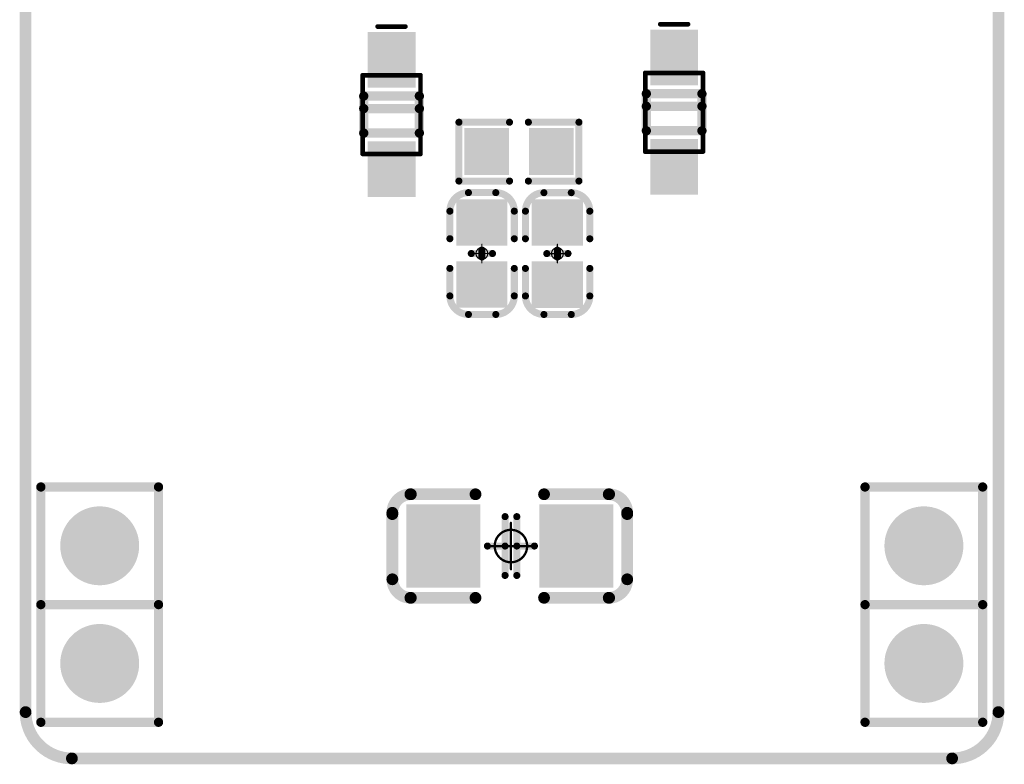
# Model space of a CAD drawing. Header units: millimetres. Extents: x 147.2 to 171.6, y 52.1 to 124.3.
# Tile 1 of 9: x 148.8 to 170, y 52.1 to 68.2. Entities that reach past the tile are written whole.
import ezdxf

# ---------------------------------------------------------------- set-up
doc = ezdxf.new("R2010")
doc.units = ezdxf.units.MM
for name, color, linetype in [('BottomLayer', 5, 'Continuous'), ('BottomOverlay', 54, 'Continuous'), ('BottomPaste', 16, 'Continuous'), ('BottomSolder', 6, 'Continuous'), ('KeepOutLayer', 6, 'Continuous'), ('Mechanical13', 56, 'Continuous'), ('Mechanical15', 56, 'Continuous'), ('MidLayer1', 16, 'Continuous'), ('MidLayer2', 76, 'Continuous'), ('MidLayer3', 90, 'Continuous'), ('MidLayer4', 156, 'Continuous'), ('MultiLayer', 9, 'Continuous'), ('PadHoleLayer', 156, 'Continuous'), ('TopLayer', 1, 'Continuous'), ('TopSolder', 216, 'Continuous')]:
    doc.layers.add(name, color=color, linetype=linetype)

# ---------------------------------------------------------------- blocks, each defined once
blk = doc.blocks.new('SIP2_B_2')
at = {"layer": 'BottomLayer', "const_width": 0.75}
for points in [[(-0.375, 0, 1), (0.375, 0, 1)], [(2.165, 0, 1), (2.915, 0, 1)]]:
    blk.add_lwpolyline(points, format="xyb", close=True, dxfattribs=at)
at = {"layer": 'BottomOverlay', "const_width": 0.2}
for points in [[(-1.27, 1.27), (-1.27, -1.27)], [(-1.27, 1.27), (3.81, 1.27)], [(1.27, 1.27), (1.27, -1.27)], [(3.81, 1.27), (3.81, -1.27)], [(-1.27, -1.27), (3.81, -1.27)]]:
    blk.add_lwpolyline(points, dxfattribs=at)
at = {"layer": 'BottomOverlay', "const_width": 0.1}
for points in [[(-1.32, 1.27, 1), (-1.22, 1.27, 1)], [(-1.32, 1.27, 1), (-1.22, 1.27, 1)], [(1.22, 1.27, 1), (1.32, 1.27, 1)], [(3.76, 1.27, 1), (3.86, 1.27, 1)], [(3.76, 1.27, 1), (3.86, 1.27, 1)], [(-1.32, -1.27, 1), (-1.22, -1.27, 1)], [(-1.32, -1.27, 1), (-1.22, -1.27, 1)], [(1.22, -1.27, 1), (1.32, -1.27, 1)], [(3.76, -1.27, 1), (3.86, -1.27, 1)], [(3.76, -1.27, 1), (3.86, -1.27, 1)]]:
    blk.add_lwpolyline(points, format="xyb", close=True, dxfattribs=at)
at = {"layer": 'BottomSolder', "const_width": 0.852}
for points in [[(-0.426, 0, 1), (0.426, 0, 1)], [(2.114, 0, 1), (2.966, 0, 1)]]:
    blk.add_lwpolyline(points, format="xyb", close=True, dxfattribs=at)
at = {"layer": 'MidLayer1', "const_width": 0.75}
for points in [[(-0.375, 0, 1), (0.375, 0, 1)], [(2.165, 0, 1), (2.915, 0, 1)]]:
    blk.add_lwpolyline(points, format="xyb", close=True, dxfattribs=at)
at = {"layer": 'MidLayer2', "const_width": 0.75}
for points in [[(-0.375, 0, 1), (0.375, 0, 1)], [(2.165, 0, 1), (2.915, 0, 1)]]:
    blk.add_lwpolyline(points, format="xyb", close=True, dxfattribs=at)
at = {"layer": 'MidLayer3', "const_width": 0.75}
for points in [[(-0.375, 0, 1), (0.375, 0, 1)], [(2.165, 0, 1), (2.915, 0, 1)]]:
    blk.add_lwpolyline(points, format="xyb", close=True, dxfattribs=at)
at = {"layer": 'MidLayer4', "const_width": 0.75}
for points in [[(-0.375, 0, 1), (0.375, 0, 1)], [(2.165, 0, 1), (2.915, 0, 1)]]:
    blk.add_lwpolyline(points, format="xyb", close=True, dxfattribs=at)
at = {"layer": 'MultiLayer', "const_width": 0.75}
for points in [[(-0.375, 0, 1), (0.375, 0, 1)], [(2.165, 0, 1), (2.915, 0, 1)]]:
    blk.add_lwpolyline(points, format="xyb", close=True, dxfattribs=at)
at = {"layer": 'PadHoleLayer', "const_width": 0.445}
for points in [[(-0.222, 0, 1), (0.222, 0, 1)], [(2.318, 0, 1), (2.762, 0, 1)]]:
    blk.add_lwpolyline(points, format="xyb", close=True, dxfattribs=at)
at = {"layer": 'TopLayer', "const_width": 0.75}
for points in [[(-0.375, 0, 1), (0.375, 0, 1)], [(2.165, 0, 1), (2.915, 0, 1)]]:
    blk.add_lwpolyline(points, format="xyb", close=True, dxfattribs=at)
at = {"layer": 'TopSolder', "const_width": 0.852}
for points in [[(-0.426, 0, 1), (0.426, 0, 1)], [(2.114, 0, 1), (2.966, 0, 1)]]:
    blk.add_lwpolyline(points, format="xyb", close=True, dxfattribs=at)
blk = doc.blocks.new('SIP2_B_3')
at = {"layer": 'BottomLayer', "const_width": 0.75}
for points in [[(-0.375, 0, 1), (0.375, 0, 1)], [(2.165, 0, 1), (2.915, 0, 1)]]:
    blk.add_lwpolyline(points, format="xyb", close=True, dxfattribs=at)
at = {"layer": 'BottomOverlay', "const_width": 0.2}
for points in [[(-1.27, 1.27), (-1.27, -1.27)], [(-1.27, 1.27), (3.81, 1.27)], [(1.27, 1.27), (1.27, -1.27)], [(3.81, 1.27), (3.81, -1.27)], [(-1.27, -1.27), (3.81, -1.27)]]:
    blk.add_lwpolyline(points, dxfattribs=at)
at = {"layer": 'BottomOverlay', "const_width": 0.1}
for points in [[(-1.32, 1.27, 1), (-1.22, 1.27, 1)], [(-1.32, 1.27, 1), (-1.22, 1.27, 1)], [(1.22, 1.27, 1), (1.32, 1.27, 1)], [(3.76, 1.27, 1), (3.86, 1.27, 1)], [(3.76, 1.27, 1), (3.86, 1.27, 1)], [(-1.32, -1.27, 1), (-1.22, -1.27, 1)], [(-1.32, -1.27, 1), (-1.22, -1.27, 1)], [(1.22, -1.27, 1), (1.32, -1.27, 1)], [(3.76, -1.27, 1), (3.86, -1.27, 1)], [(3.76, -1.27, 1), (3.86, -1.27, 1)]]:
    blk.add_lwpolyline(points, format="xyb", close=True, dxfattribs=at)
at = {"layer": 'BottomSolder', "const_width": 0.852}
for points in [[(-0.426, 0, 1), (0.426, 0, 1)], [(2.114, 0, 1), (2.966, 0, 1)]]:
    blk.add_lwpolyline(points, format="xyb", close=True, dxfattribs=at)
at = {"layer": 'MidLayer1', "const_width": 0.75}
for points in [[(-0.375, 0, 1), (0.375, 0, 1)], [(2.165, 0, 1), (2.915, 0, 1)]]:
    blk.add_lwpolyline(points, format="xyb", close=True, dxfattribs=at)
at = {"layer": 'MidLayer2', "const_width": 0.75}
for points in [[(-0.375, 0, 1), (0.375, 0, 1)], [(2.165, 0, 1), (2.915, 0, 1)]]:
    blk.add_lwpolyline(points, format="xyb", close=True, dxfattribs=at)
at = {"layer": 'MidLayer3', "const_width": 0.75}
for points in [[(-0.375, 0, 1), (0.375, 0, 1)], [(2.165, 0, 1), (2.915, 0, 1)]]:
    blk.add_lwpolyline(points, format="xyb", close=True, dxfattribs=at)
at = {"layer": 'MidLayer4', "const_width": 0.75}
for points in [[(-0.375, 0, 1), (0.375, 0, 1)], [(2.165, 0, 1), (2.915, 0, 1)]]:
    blk.add_lwpolyline(points, format="xyb", close=True, dxfattribs=at)
at = {"layer": 'MultiLayer', "const_width": 0.75}
for points in [[(-0.375, 0, 1), (0.375, 0, 1)], [(2.165, 0, 1), (2.915, 0, 1)]]:
    blk.add_lwpolyline(points, format="xyb", close=True, dxfattribs=at)
at = {"layer": 'PadHoleLayer', "const_width": 0.45}
for points in [[(-0.225, 0, 1), (0.225, 0, 1)], [(2.315, 0, 1), (2.765, 0, 1)]]:
    blk.add_lwpolyline(points, format="xyb", close=True, dxfattribs=at)
at = {"layer": 'TopLayer', "const_width": 0.75}
for points in [[(-0.375, 0, 1), (0.375, 0, 1)], [(2.165, 0, 1), (2.915, 0, 1)]]:
    blk.add_lwpolyline(points, format="xyb", close=True, dxfattribs=at)
at = {"layer": 'TopSolder', "const_width": 0.852}
for points in [[(-0.426, 0, 1), (0.426, 0, 1)], [(2.114, 0, 1), (2.966, 0, 1)]]:
    blk.add_lwpolyline(points, format="xyb", close=True, dxfattribs=at)
blk = doc.blocks.new('C0603_B_8')
at = {"layer": 'BottomLayer'}
for points in [[(-1.07, -0.45), (-0.27, -0.45), (-1.07, 0.45), (-0.27, 0.45)], [(0.27, -0.45), (1.07, -0.45), (0.27, 0.45), (1.07, 0.45)]]:
    blk.add_solid(points, dxfattribs=at)
at = {"layer": 'BottomOverlay', "const_width": 0.152}
for points in [[(-1.315, 0.29, -0.414213), (-0.915, 0.69)], [(0.915, 0.69, -0.414213), (1.315, 0.29)], [(-0.915, -0.7, -0.414213), (-1.315, -0.3)], [(1.315, -0.3, -0.414213), (0.915, -0.7)]]:
    blk.add_lwpolyline(points, format="xyb", dxfattribs=at)
for points in [[(-0.32, 0.69), (-0.915, 0.69)], [(0.915, 0.69), (0.32, 0.69)], [(-1.315, -0.3), (-1.315, 0.29)], [(0, -0.229), (0, 0.229)], [(1.315, -0.3), (1.315, 0.29)], [(0, 0), (-0.076, 0)], [(0.076, 0), (0, 0)], [(-0.32, -0.7), (-0.915, -0.7)], [(0.915, -0.7), (0.32, -0.7)]]:
    blk.add_lwpolyline(points, dxfattribs=at)
at = {"layer": 'BottomOverlay'}
for points, const_width in [([(-0.953, 0.69, 1), (-0.877, 0.69, 1)], 0.076), ([(-0.953, 0.69, 1), (-0.877, 0.69, 1)], 0.076), ([(-0.358, 0.69, 1), (-0.282, 0.69, 1)], 0.076), ([(0.282, 0.69, 1), (0.358, 0.69, 1)], 0.076), ([(0.877, 0.69, 1), (0.953, 0.69, 1)], 0.076), ([(0.877, 0.69, 1), (0.953, 0.69, 1)], 0.076), ([(-1.353, 0.29, 1), (-1.277, 0.29, 1)], 0.076), ([(-1.353, 0.29, 1), (-1.277, 0.29, 1)], 0.076), ([(-0.038, 0.229, 1), (0.038, 0.229, 1)], 0.0762), ([(1.277, 0.29, 1), (1.353, 0.29, 1)], 0.076), ([(1.277, 0.29, 1), (1.353, 0.29, 1)], 0.076), ([(-0.114, 0, 1), (-0.038, 0, 1)], 0.0762), ([(-0.038, 0, 1), (0.038, 0, 1)], 0.0762), ([(-0.038, 0, 1), (0.038, 0, 1)], 0.0762), ([(0.038, 0, 1), (0.114, 0, 1)], 0.0762), ([(-0.038, -0.229, 1), (0.038, -0.229, 1)], 0.0762), ([(-1.353, -0.3, 1), (-1.277, -0.3, 1)], 0.076), ([(-1.353, -0.3, 1), (-1.277, -0.3, 1)], 0.076), ([(1.277, -0.3, 1), (1.353, -0.3, 1)], 0.076), ([(1.277, -0.3, 1), (1.353, -0.3, 1)], 0.076), ([(-0.953, -0.7, 1), (-0.877, -0.7, 1)], 0.076), ([(-0.953, -0.7, 1), (-0.877, -0.7, 1)], 0.076), ([(-0.358, -0.7, 1), (-0.282, -0.7, 1)], 0.076), ([(0.282, -0.7, 1), (0.358, -0.7, 1)], 0.076), ([(0.877, -0.7, 1), (0.953, -0.7, 1)], 0.076), ([(0.877, -0.7, 1), (0.953, -0.7, 1)], 0.076)]:
    blk.add_lwpolyline(points, format="xyb", close=True, dxfattribs=dict(at, const_width=const_width))
at = {"layer": 'BottomPaste'}
for points in [[(-1.07, -0.45), (-0.27, -0.45), (-1.07, 0.45), (-0.27, 0.45)], [(0.27, -0.45), (1.07, -0.45), (0.27, 0.45), (1.07, 0.45)]]:
    blk.add_solid(points, dxfattribs=at)
at = {"layer": 'BottomSolder'}
for points in [[(-1.172, -0.552), (-0.168, -0.552), (-1.172, 0.552), (-0.168, 0.552)], [(0.168, -0.552), (1.172, -0.552), (0.168, 0.552), (1.172, 0.552)]]:
    blk.add_solid(points, dxfattribs=at)
at = {"layer": 'Mechanical15', "const_width": 0.0254}
for points in [[(0, -0.2), (0, 0.2)], [(0.2, 0), (-0.2, 0)]]:
    blk.add_lwpolyline(points, dxfattribs=at)
at = {"layer": 'Mechanical15'}
for points, const_width in [([(-0.006, 0.2, 1), (0.006, 0.2, 1)], 0.0127), ([(-0.206, 0, 1), (-0.194, 0, 1)], 0.0127), ([(0.127, 0, 1), (-0.127, 0, 1)], 0.0254), ([(-0.133, 0, 1), (-0.121, 0, 1)], 0.0127), ([(0.121, 0, 1), (0.133, 0, 1)], 0.0127), ([(0.194, 0, 1), (0.206, 0, 1)], 0.0127), ([(-0.006, -0.2, 1), (0.006, -0.2, 1)], 0.0127)]:
    blk.add_lwpolyline(points, format="xyb", close=True, dxfattribs=dict(at, const_width=const_width))
blk = doc.blocks.new('C0603_B_9')
at = {"layer": 'BottomLayer'}
for points in [[(-1.07, -0.45), (-0.27, -0.45), (-1.07, 0.45), (-0.27, 0.45)], [(0.27, -0.45), (1.07, -0.45), (0.27, 0.45), (1.07, 0.45)]]:
    blk.add_solid(points, dxfattribs=at)
at = {"layer": 'BottomOverlay', "const_width": 0.152}
for points in [[(-1.315, 0.29, -0.414213), (-0.915, 0.69)], [(0.915, 0.69, -0.414213), (1.315, 0.29)], [(-0.915, -0.7, -0.414213), (-1.315, -0.3)], [(1.315, -0.3, -0.414213), (0.915, -0.7)]]:
    blk.add_lwpolyline(points, format="xyb", dxfattribs=at)
for points in [[(-0.32, 0.69), (-0.915, 0.69)], [(0.915, 0.69), (0.32, 0.69)], [(-1.315, -0.3), (-1.315, 0.29)], [(0, -0.229), (0, 0.229)], [(1.315, -0.3), (1.315, 0.29)], [(0, 0), (-0.076, 0)], [(0.076, 0), (0, 0)], [(-0.32, -0.7), (-0.915, -0.7)], [(0.915, -0.7), (0.32, -0.7)]]:
    blk.add_lwpolyline(points, dxfattribs=at)
at = {"layer": 'BottomOverlay'}
for points, const_width in [([(-0.953, 0.69, 1), (-0.877, 0.69, 1)], 0.076), ([(-0.953, 0.69, 1), (-0.877, 0.69, 1)], 0.076), ([(-0.358, 0.69, 1), (-0.282, 0.69, 1)], 0.076), ([(0.282, 0.69, 1), (0.358, 0.69, 1)], 0.076), ([(0.877, 0.69, 1), (0.953, 0.69, 1)], 0.076), ([(0.877, 0.69, 1), (0.953, 0.69, 1)], 0.076), ([(-1.353, 0.29, 1), (-1.277, 0.29, 1)], 0.076), ([(-1.353, 0.29, 1), (-1.277, 0.29, 1)], 0.076), ([(-0.038, 0.229, 1), (0.038, 0.229, 1)], 0.0762), ([(1.277, 0.29, 1), (1.353, 0.29, 1)], 0.076), ([(1.277, 0.29, 1), (1.353, 0.29, 1)], 0.076), ([(-0.114, 0, 1), (-0.038, 0, 1)], 0.0762), ([(-0.038, 0, 1), (0.038, 0, 1)], 0.0762), ([(-0.038, 0, 1), (0.038, 0, 1)], 0.0762), ([(0.038, 0, 1), (0.114, 0, 1)], 0.0762), ([(-0.038, -0.229, 1), (0.038, -0.229, 1)], 0.0762), ([(-1.353, -0.3, 1), (-1.277, -0.3, 1)], 0.076), ([(-1.353, -0.3, 1), (-1.277, -0.3, 1)], 0.076), ([(1.277, -0.3, 1), (1.353, -0.3, 1)], 0.076), ([(1.277, -0.3, 1), (1.353, -0.3, 1)], 0.076), ([(-0.953, -0.7, 1), (-0.877, -0.7, 1)], 0.076), ([(-0.953, -0.7, 1), (-0.877, -0.7, 1)], 0.076), ([(-0.358, -0.7, 1), (-0.282, -0.7, 1)], 0.076), ([(0.282, -0.7, 1), (0.358, -0.7, 1)], 0.076), ([(0.877, -0.7, 1), (0.953, -0.7, 1)], 0.076), ([(0.877, -0.7, 1), (0.953, -0.7, 1)], 0.076)]:
    blk.add_lwpolyline(points, format="xyb", close=True, dxfattribs=dict(at, const_width=const_width))
at = {"layer": 'BottomPaste'}
for points in [[(-1.07, -0.45), (-0.27, -0.45), (-1.07, 0.45), (-0.27, 0.45)], [(0.27, -0.45), (1.07, -0.45), (0.27, 0.45), (1.07, 0.45)]]:
    blk.add_solid(points, dxfattribs=at)
at = {"layer": 'BottomSolder'}
for points in [[(-1.172, -0.552), (-0.168, -0.552), (-1.172, 0.552), (-0.168, 0.552)], [(0.168, -0.552), (1.172, -0.552), (0.168, 0.552), (1.172, 0.552)]]:
    blk.add_solid(points, dxfattribs=at)
at = {"layer": 'Mechanical15', "const_width": 0.0254}
for points in [[(0, -0.2), (0, 0.2)], [(0.2, 0), (-0.2, 0)]]:
    blk.add_lwpolyline(points, dxfattribs=at)
at = {"layer": 'Mechanical15'}
for points, const_width in [([(-0.006, 0.2, 1), (0.006, 0.2, 1)], 0.0127), ([(-0.206, 0, 1), (-0.194, 0, 1)], 0.0127), ([(0.127, 0, 1), (-0.127, 0, 1)], 0.0254), ([(-0.133, 0, 1), (-0.121, 0, 1)], 0.0127), ([(0.121, 0, 1), (0.133, 0, 1)], 0.0127), ([(0.194, 0, 1), (0.206, 0, 1)], 0.0127), ([(-0.006, -0.2, 1), (0.006, -0.2, 1)], 0.0127)]:
    blk.add_lwpolyline(points, format="xyb", close=True, dxfattribs=dict(at, const_width=const_width))
blk = doc.blocks.new('C1206_B_10')
at = {"layer": 'BottomLayer'}
for points in [[(-2.108, -0.8), (-0.711, -0.8), (-2.108, 0.8), (-0.711, 0.8)], [(0.761, -0.8), (2.158, -0.8), (0.761, 0.8), (2.158, 0.8)]]:
    blk.add_solid(points, dxfattribs=at)
at = {"layer": 'BottomOverlay', "const_width": 0.254}
for points in [[(-2.51, 0.718, -0.414214), (-2.11, 1.118)], [(2.16, 1.118, -0.414214), (2.56, 0.718)], [(-2.11, -1.118, -0.414214), (-2.51, -0.718)], [(2.56, -0.718, -0.414214), (2.16, -1.118)]]:
    blk.add_lwpolyline(points, format="xyb", dxfattribs=at)
at = {"layer": 'BottomOverlay'}
for points, const_width in [([(-0.715, 1.118), (-2.12, 1.118)], 0.254), ([(2.17, 1.118), (0.765, 1.118)], 0.254), ([(-2.51, 0.718), (-2.51, -0.69)], 0.254), ([(-0.127, 0.635), (-0.127, -0.635)], 0.152), ([(0.127, 0.635), (0.127, -0.635)], 0.152), ([(2.56, 0.718), (2.56, -0.69)], 0.254), ([(-0.127, 0), (-0.508, 0)], 0.152), ([(0.508, 0), (0.127, 0)], 0.152), ([(-0.715, -1.118), (-2.12, -1.118)], 0.254), ([(2.17, -1.118), (0.765, -1.118)], 0.254)]:
    blk.add_lwpolyline(points, dxfattribs=dict(at, const_width=const_width))
for points, const_width in [([(-2.184, 1.118, 1), (-2.057, 1.118, 1)], 0.127), ([(-2.174, 1.118, 1), (-2.047, 1.118, 1)], 0.127), ([(-0.778, 1.118, 1), (-0.651, 1.118, 1)], 0.127), ([(0.701, 1.118, 1), (0.828, 1.118, 1)], 0.127), ([(2.097, 1.118, 1), (2.224, 1.118, 1)], 0.127), ([(2.107, 1.118, 1), (2.234, 1.118, 1)], 0.127), ([(-2.574, 0.718, 1), (-2.447, 0.718, 1)], 0.127), ([(-2.574, 0.718, 1), (-2.447, 0.718, 1)], 0.127), ([(-0.165, 0.635, 1), (-0.089, 0.635, 1)], 0.0762), ([(0.089, 0.635, 1), (0.165, 0.635, 1)], 0.0762), ([(2.496, 0.718, 1), (2.623, 0.718, 1)], 0.127), ([(2.496, 0.718, 1), (2.623, 0.718, 1)], 0.127), ([(-0.546, 0, 1), (-0.47, 0, 1)], 0.0762), ([(-0.165, 0, 1), (-0.089, 0, 1)], 0.0762), ([(0.089, 0, 1), (0.165, 0, 1)], 0.0762), ([(0.47, 0, 1), (0.546, 0, 1)], 0.0762), ([(-2.574, -0.69, 1), (-2.447, -0.69, 1)], 0.127), ([(-2.574, -0.718, 1), (-2.447, -0.718, 1)], 0.127), ([(-0.165, -0.635, 1), (-0.089, -0.635, 1)], 0.0762), ([(0.089, -0.635, 1), (0.165, -0.635, 1)], 0.0762), ([(2.496, -0.69, 1), (2.623, -0.69, 1)], 0.127), ([(2.496, -0.718, 1), (2.623, -0.718, 1)], 0.127), ([(-2.184, -1.118, 1), (-2.057, -1.118, 1)], 0.127), ([(-2.174, -1.118, 1), (-2.047, -1.118, 1)], 0.127), ([(-0.778, -1.118, 1), (-0.651, -1.118, 1)], 0.127), ([(0.701, -1.118, 1), (0.828, -1.118, 1)], 0.127), ([(2.097, -1.118, 1), (2.224, -1.118, 1)], 0.127), ([(2.107, -1.118, 1), (2.234, -1.118, 1)], 0.127)]:
    blk.add_lwpolyline(points, format="xyb", close=True, dxfattribs=dict(at, const_width=const_width))
at = {"layer": 'BottomPaste'}
for points in [[(-2.108, -0.8), (-0.711, -0.8), (-2.108, 0.8), (-0.711, 0.8)], [(0.761, -0.8), (2.158, -0.8), (0.761, 0.8), (2.158, 0.8)]]:
    blk.add_solid(points, dxfattribs=at)
at = {"layer": 'BottomSolder'}
for points in [[(-2.21, -0.902), (-0.61, -0.902), (-2.21, 0.902), (-0.61, 0.902)], [(0.66, -0.902), (2.26, -0.902), (0.66, 0.902), (2.26, 0.902)]]:
    blk.add_solid(points, dxfattribs=at)
at = {"layer": 'Mechanical15', "const_width": 0.05}
for points in [[(0, 0.5), (0, -0.5)], [(0.5, 0), (-0.5, 0)]]:
    blk.add_lwpolyline(points, dxfattribs=at)
at = {"layer": 'Mechanical15'}
for points, const_width in [([(-0.012, 0.5, 1), (0.012, 0.5, 1)], 0.025), ([(0.35, 0, 1), (-0.35, 0, 1)], 0.05), ([(-0.512, 0, 1), (-0.487, 0, 1)], 0.025), ([(-0.362, 0, 1), (-0.337, 0, 1)], 0.025), ([(0.337, 0, 1), (0.362, 0, 1)], 0.025), ([(0.487, 0, 1), (0.512, 0, 1)], 0.025), ([(-0.012, -0.5, 1), (0.012, -0.5, 1)], 0.025)]:
    blk.add_lwpolyline(points, format="xyb", close=True, dxfattribs=dict(at, const_width=const_width))
blk = doc.blocks.new('SOD_323_B_16')
at = {"layer": 'BottomLayer'}
for points in [[(-1.68, -0.415), (-0.68, -0.415), (-1.68, 0.415), (-0.68, 0.415)], [(0.68, -0.415), (1.68, -0.415), (0.68, 0.415), (1.68, 0.415)]]:
    blk.add_solid(points, dxfattribs=at)
at = {"layer": 'BottomOverlay'}
for points, const_width in [([(0.4, 0.6), (-0.4, 0.6)], 0.2), ([(-0.4, -0.6), (-0.4, 0.6)], 0.2), ([(-0.13, -0.6), (-0.13, 0.6)], 0.2), ([(0.4, -0.6), (0.4, 0.6)], 0.2), ([(-1.9, -0.3), (-1.9, 0.3)], 0.1), ([(0.4, -0.6), (-0.4, -0.6)], 0.2)]:
    blk.add_lwpolyline(points, dxfattribs=dict(at, const_width=const_width))
for points, const_width in [([(-0.45, 0.6, 1), (-0.35, 0.6, 1)], 0.1), ([(-0.45, 0.6, 1), (-0.35, 0.6, 1)], 0.1), ([(-0.18, 0.6, 1), (-0.08, 0.6, 1)], 0.1), ([(0.35, 0.6, 1), (0.45, 0.6, 1)], 0.1), ([(0.35, 0.6, 1), (0.45, 0.6, 1)], 0.1), ([(-1.925, 0.3, 1), (-1.875, 0.3, 1)], 0.05), ([(-1.925, -0.3, 1), (-1.875, -0.3, 1)], 0.05), ([(-0.45, -0.6, 1), (-0.35, -0.6, 1)], 0.1), ([(-0.45, -0.6, 1), (-0.35, -0.6, 1)], 0.1), ([(-0.18, -0.6, 1), (-0.08, -0.6, 1)], 0.1), ([(0.35, -0.6, 1), (0.45, -0.6, 1)], 0.1), ([(0.35, -0.6, 1), (0.45, -0.6, 1)], 0.1)]:
    blk.add_lwpolyline(points, format="xyb", close=True, dxfattribs=dict(at, const_width=const_width))
at = {"layer": 'BottomPaste'}
for points in [[(-1.68, -0.415), (-0.68, -0.415), (-1.68, 0.415), (-0.68, 0.415)], [(0.68, -0.415), (1.68, -0.415), (0.68, 0.415), (1.68, 0.415)]]:
    blk.add_solid(points, dxfattribs=at)
at = {"layer": 'BottomSolder'}
for points in [[(-1.782, -0.517), (-0.578, -0.517), (-1.782, 0.517), (-0.578, 0.517)], [(0.578, -0.517), (1.782, -0.517), (0.578, 0.517), (1.782, 0.517)]]:
    blk.add_solid(points, dxfattribs=at)
at = {"layer": 'Mechanical13', "const_width": 0.1}
for points in [[(-0.85, -0.625), (-0.85, 0.625)], [(0.85, 0.625), (-0.85, 0.625)], [(0.85, -0.625), (0.85, 0.625)], [(0.85, -0.625), (-0.85, -0.625)]]:
    blk.add_lwpolyline(points, dxfattribs=at)
at = {"layer": 'Mechanical13', "const_width": 0.05}
for points in [[(-0.875, 0.625, 1), (-0.825, 0.625, 1)], [(-0.875, 0.625, 1), (-0.825, 0.625, 1)], [(0.825, 0.625, 1), (0.875, 0.625, 1)], [(0.825, 0.625, 1), (0.875, 0.625, 1)], [(-0.875, -0.625, 1), (-0.825, -0.625, 1)], [(-0.875, -0.625, 1), (-0.825, -0.625, 1)], [(0.825, -0.625, 1), (0.875, -0.625, 1)], [(0.825, -0.625, 1), (0.875, -0.625, 1)]]:
    blk.add_lwpolyline(points, format="xyb", close=True, dxfattribs=at)
blk = doc.blocks.new('SOD_323_B_17')
at = {"layer": 'BottomLayer'}
for points in [[(-1.68, -0.415), (-0.68, -0.415), (-1.68, 0.415), (-0.68, 0.415)], [(0.68, -0.415), (1.68, -0.415), (0.68, 0.415), (1.68, 0.415)]]:
    blk.add_solid(points, dxfattribs=at)
at = {"layer": 'BottomOverlay'}
for points, const_width in [([(0.4, 0.6), (-0.4, 0.6)], 0.2), ([(-0.4, -0.6), (-0.4, 0.6)], 0.2), ([(-0.13, -0.6), (-0.13, 0.6)], 0.2), ([(0.4, -0.6), (0.4, 0.6)], 0.2), ([(-1.9, -0.3), (-1.9, 0.3)], 0.1), ([(0.4, -0.6), (-0.4, -0.6)], 0.2)]:
    blk.add_lwpolyline(points, dxfattribs=dict(at, const_width=const_width))
for points, const_width in [([(-0.45, 0.6, 1), (-0.35, 0.6, 1)], 0.1), ([(-0.45, 0.6, 1), (-0.35, 0.6, 1)], 0.1), ([(-0.18, 0.6, 1), (-0.08, 0.6, 1)], 0.1), ([(0.35, 0.6, 1), (0.45, 0.6, 1)], 0.1), ([(0.35, 0.6, 1), (0.45, 0.6, 1)], 0.1), ([(-1.925, 0.3, 1), (-1.875, 0.3, 1)], 0.05), ([(-1.925, -0.3, 1), (-1.875, -0.3, 1)], 0.05), ([(-0.45, -0.6, 1), (-0.35, -0.6, 1)], 0.1), ([(-0.45, -0.6, 1), (-0.35, -0.6, 1)], 0.1), ([(-0.18, -0.6, 1), (-0.08, -0.6, 1)], 0.1), ([(0.35, -0.6, 1), (0.45, -0.6, 1)], 0.1), ([(0.35, -0.6, 1), (0.45, -0.6, 1)], 0.1)]:
    blk.add_lwpolyline(points, format="xyb", close=True, dxfattribs=dict(at, const_width=const_width))
at = {"layer": 'BottomPaste'}
for points in [[(-1.68, -0.415), (-0.68, -0.415), (-1.68, 0.415), (-0.68, 0.415)], [(0.68, -0.415), (1.68, -0.415), (0.68, 0.415), (1.68, 0.415)]]:
    blk.add_solid(points, dxfattribs=at)
at = {"layer": 'BottomSolder'}
for points in [[(-1.782, -0.517), (-0.578, -0.517), (-1.782, 0.517), (-0.578, 0.517)], [(0.578, -0.517), (1.782, -0.517), (0.578, 0.517), (1.782, 0.517)]]:
    blk.add_solid(points, dxfattribs=at)
at = {"layer": 'Mechanical13', "const_width": 0.1}
for points in [[(-0.85, -0.625), (-0.85, 0.625)], [(0.85, 0.625), (-0.85, 0.625)], [(0.85, -0.625), (0.85, 0.625)], [(0.85, -0.625), (-0.85, -0.625)]]:
    blk.add_lwpolyline(points, dxfattribs=at)
at = {"layer": 'Mechanical13', "const_width": 0.05}
for points in [[(-0.875, 0.625, 1), (-0.825, 0.625, 1)], [(-0.875, 0.625, 1), (-0.825, 0.625, 1)], [(0.825, 0.625, 1), (0.875, 0.625, 1)], [(0.825, 0.625, 1), (0.875, 0.625, 1)], [(-0.875, -0.625, 1), (-0.825, -0.625, 1)], [(-0.875, -0.625, 1), (-0.825, -0.625, 1)], [(0.825, -0.625, 1), (0.875, -0.625, 1)], [(0.825, -0.625, 1), (0.875, -0.625, 1)]]:
    blk.add_lwpolyline(points, format="xyb", close=True, dxfattribs=at)
blk = doc.blocks.new('0603_B_28')
at = {"layer": 'BottomLayer'}
for points in [[(-1.0795, -0.4064), (-0.3175, -0.4064), (-1.0795, 0.4064), (-0.3175, 0.4064)], [(0.3175, -0.4064), (1.0795, -0.4064), (0.3175, 0.4064), (1.0795, 0.4064)]]:
    blk.add_solid(points, dxfattribs=at)
at = {"layer": 'BottomOverlay', "const_width": 0.1524}
for points in [[(-1.2954, 0.635), (-1.2954, -0.635)], [(-0.2032, 0.635), (-1.2954, 0.635)], [(1.2954, 0.635), (0.2032, 0.635)], [(1.2954, 0.635), (1.2954, -0.635)], [(-0.2032, -0.635), (-1.2954, -0.635)], [(1.2954, -0.635), (0.2032, -0.635)]]:
    blk.add_lwpolyline(points, dxfattribs=at)
at = {"layer": 'BottomOverlay', "const_width": 0.0762}
for points in [[(-1.3335, 0.635, 1), (-1.2573, 0.635, 1)], [(-1.3335, 0.635, 1), (-1.2573, 0.635, 1)], [(-0.2413, 0.635, 1), (-0.1651, 0.635, 1)], [(0.1651, 0.635, 1), (0.2413, 0.635, 1)], [(1.2573, 0.635, 1), (1.3335, 0.635, 1)], [(1.2573, 0.635, 1), (1.3335, 0.635, 1)], [(-1.3335, -0.635, 1), (-1.2573, -0.635, 1)], [(-1.3335, -0.635, 1), (-1.2573, -0.635, 1)], [(-0.2413, -0.635, 1), (-0.1651, -0.635, 1)], [(0.1651, -0.635, 1), (0.2413, -0.635, 1)], [(1.2573, -0.635, 1), (1.3335, -0.635, 1)], [(1.2573, -0.635, 1), (1.3335, -0.635, 1)]]:
    blk.add_lwpolyline(points, format="xyb", close=True, dxfattribs=at)
at = {"layer": 'BottomPaste'}
for points in [[(-1.0795, -0.4064), (-0.3175, -0.4064), (-1.0795, 0.4064), (-0.3175, 0.4064)], [(0.3175, -0.4064), (1.0795, -0.4064), (0.3175, 0.4064), (1.0795, 0.4064)]]:
    blk.add_solid(points, dxfattribs=at)
at = {"layer": 'BottomSolder'}
for points in [[(-1.1811, -0.508), (-0.2159, -0.508), (-1.1811, 0.508), (-0.2159, 0.508)], [(0.2159, -0.508), (1.1811, -0.508), (0.2159, 0.508), (1.1811, 0.508)]]:
    blk.add_solid(points, dxfattribs=at)

msp = doc.modelspace()

# ---------------------------------------------------------------- linework, layer by layer
at = {"layer": 'KeepOutLayer', "const_width": 0.254}
for points in [[(169.885, 53.202), (169.885, 74.312)], [(148.885, 53.202), (148.885, 73.21)], [(149.885, 52.202), (168.885, 52.202)]]:
    msp.add_lwpolyline(points, dxfattribs=at)
at = {"layer": 'KeepOutLayer', "const_width": 0.127}
for points in [[(148.822, 53.202, 1), (148.949, 53.202, 1)], [(148.822, 53.202, 1), (148.949, 53.202, 1)], [(169.822, 53.202, 1), (169.949, 53.202, 1)], [(169.822, 53.202, 1), (169.949, 53.202, 1)], [(149.822, 52.202, 1), (149.949, 52.202, 1)], [(149.822, 52.202, 1), (149.949, 52.202, 1)], [(168.822, 52.202, 1), (168.949, 52.202, 1)], [(168.822, 52.202, 1), (168.949, 52.202, 1)]]:
    msp.add_lwpolyline(points, format="xyb", close=True, dxfattribs=at)
at = {"layer": 'KeepOutLayer', "const_width": 0.254}
for points in [[(149.885, 52.202, -0.414214), (148.885, 53.202)], [(169.885, 53.202, -0.414214), (168.885, 52.202)]]:
    msp.add_lwpolyline(points, format="xyb", dxfattribs=at)

# ---------------------------------------------------------------- block references
for name, p, rotation in [('SOD_323_B_17', (156.785, 66.102), 270), ('SOD_323_B_16', (162.885, 66.152), 270), ('0603_B_28', (159.535, 65.302), 180), ('C0603_B_9', (158.735, 63.102), 90), ('C0603_B_8', (160.365, 63.101), 90), ('SIP2_B_2', (150.485, 54.252), 89.99999999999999), ('C1206_B_10', (159.362, 56.787), 180), ('SIP2_B_3', (168.276, 54.252), 89.99999999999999)]:
    msp.add_blockref(name, p, dxfattribs=dict(rotation=rotation))

doc.saveas('drawing.dxf')
